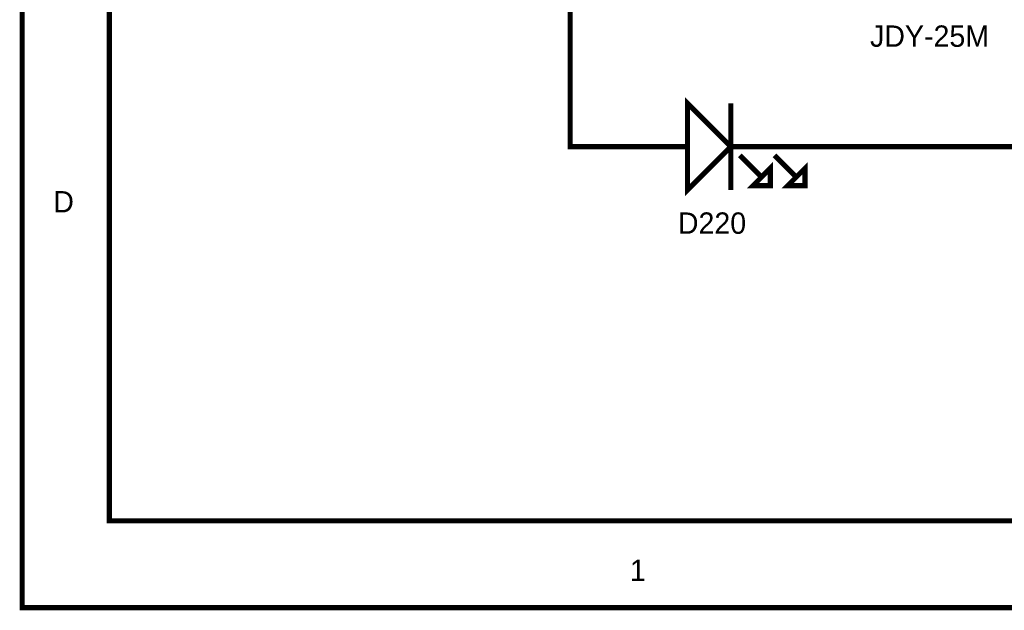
# Model space of a CAD drawing. Header units: inches. Extents: x 0 to 292, y 0 to 193.
# Tile 1 of 155: x 0 to 57, y 0 to 34. Entities that reach past the tile are written whole.
import ezdxf

# ---------------------------------------------------------------- set-up
doc = ezdxf.new("R2010")
doc.units = ezdxf.units.IN
doc.layers.add('Sheet', color=255, linetype='Continuous')

msp = doc.modelspace()

# ---------------------------------------------------------------- linework, layer by layer
at = {"layer": 'Sheet'}
for points in [[(0.058, 193.04, 0.3, 0.3, 0), (292.061, 193.04, 0.3, 0.3, 0), (292.061, 0, 0.3, 0.3, 0), (0.058, 0, 0.3, 0.3, 0), (0.058, 193.04, 0.3, 0.3, 0)], [(0.058, 193.04, 0.0991, 0.0991, 0), (0.058, 0, 0.0991, 0.0991, 0), (292.061, 0, 0.0991, 0.0991, 0), (292.061, 193.04, 0.0991, 0.0991, 0), (0.058, 193.04, 0.0991, 0.0991, 0), (0.058, 193.04, 0.0991, 0.0991, 0)], [(5.144, 187.953, 0.3, 0.3, 0), (286.976, 187.953, 0.3, 0.3, 0), (286.976, 5.068, 0.3, 0.3, 0), (5.144, 5.068, 0.3, 0.3, 0), (5.144, 187.953, 0.3, 0.3, 0)], [(5.144, 187.953, 0.0991, 0.0991, 0), (5.144, 5.068, 0.0991, 0.0991, 0), (286.976, 5.068, 0.0991, 0.0991, 0), (286.976, 187.953, 0.0991, 0.0991, 0), (5.144, 187.953, 0.0991, 0.0991, 0), (5.144, 187.953, 0.0991, 0.0991, 0)], [(38.909, 29.451, 0.3, 0.3, 0), (41.442, 26.917, 0.3, 0.3, 0), (38.909, 24.383, 0.3, 0.3, 0), (38.909, 29.451, 0.3, 0.3, 0)], [(38.909, 29.451, 0.0991, 0.0991, 0), (41.442, 26.917, 0.0991, 0.0991, 0), (38.909, 24.383, 0.0991, 0.0991, 0), (38.909, 29.451, 0.0991, 0.0991, 0)], [(42.728, 24.637, 0.3, 0.3, 0), (43.741, 25.65, 0.3, 0.3, 0), (43.741, 24.637, 0.3, 0.3, 0), (42.728, 24.637, 0.3, 0.3, 0)], [(44.754, 24.637, 0.3, 0.3, 0), (45.767, 25.65, 0.3, 0.3, 0), (45.767, 24.637, 0.3, 0.3, 0), (44.754, 24.637, 0.3, 0.3, 0)], [(42.728, 24.637, 0.0991, 0.0991, 0), (43.741, 25.65, 0.0991, 0.0991, 0), (43.741, 24.637, 0.0991, 0.0991, 0), (42.728, 24.637, 0.0991, 0.0991, 0)], [(44.754, 24.637, 0.0991, 0.0991, 0), (45.767, 25.65, 0.0991, 0.0991, 0), (45.767, 24.637, 0.0991, 0.0991, 0), (44.754, 24.637, 0.0991, 0.0991, 0)]]:
    msp.add_lwpolyline(points, format="xyseb", close=True, dxfattribs=at)
for points in [[(32.051, 35.805, 0.3, 0.3, 0), (32.051, 33.271, 0.3, 0.3, 0)], [(32.051, 33.271, 0.3, 0.3, 0), (32.051, 26.917, 0.3, 0.3, 0), (33.843, 26.917, 0.3, 0.3, 0)], [(38.909, 24.383, 0.3, 0.3, 0), (38.909, 29.451, 0.3, 0.3, 0)], [(38.909, 29.451, 0.3, 0.3, 0), (41.442, 26.917, 0.3, 0.3, 0)], [(41.442, 24.383, 0.3, 0.3, 0), (41.442, 29.451, 0.3, 0.3, 0)], [(36.376, 26.917, 0.3, 0.3, 0), (33.843, 26.917, 0.3, 0.3, 0)], [(36.376, 26.917, 0.3, 0.3, 0), (38.909, 26.917, 0.3, 0.3, 0)], [(41.442, 26.917, 0.3, 0.3, 0), (38.909, 24.383, 0.3, 0.3, 0)], [(41.442, 26.917, 0.3, 0.3, 0), (43.994, 26.917, 0.3, 0.3, 0)], [(43.994, 26.917, 0.3, 0.3, 0), (46.527, 26.917, 0.3, 0.3, 0)], [(46.527, 26.917, 0.3, 0.3, 0), (81.033, 26.917, 0.3, 0.3, 0)], [(43.234, 25.144, 0.3, 0.3, 0), (41.968, 26.41, 0.3, 0.3, 0)], [(45.261, 25.144, 0.3, 0.3, 0), (43.994, 26.41, 0.3, 0.3, 0)], [(42.728, 24.637, 0.3, 0.3, 0), (43.741, 25.65, 0.3, 0.3, 0)], [(43.741, 25.65, 0.3, 0.3, 0), (43.741, 24.637, 0.3, 0.3, 0)], [(44.754, 24.637, 0.3, 0.3, 0), (45.767, 25.65, 0.3, 0.3, 0)], [(45.767, 25.65, 0.3, 0.3, 0), (45.767, 24.637, 0.3, 0.3, 0)], [(43.741, 24.637, 0.3, 0.3, 0), (42.728, 24.637, 0.3, 0.3, 0)], [(45.767, 24.637, 0.3, 0.3, 0), (44.754, 24.637, 0.3, 0.3, 0)]]:
    msp.add_lwpolyline(points, format="xyseb", dxfattribs=at)

# ---------------------------------------------------------------- texts
for s, height, p in [('JDY-25M', 1.2474, (49.567, 32.745)), ('D', 1.247, (1.87, 23.077)), ('D220', 1.2474, (38.344, 21.83)), ('1', 1.247, (35.538, 1.559))]:
    msp.add_text(s, height=height, dxfattribs=at).set_placement(p)

doc.saveas('drawing.dxf')
